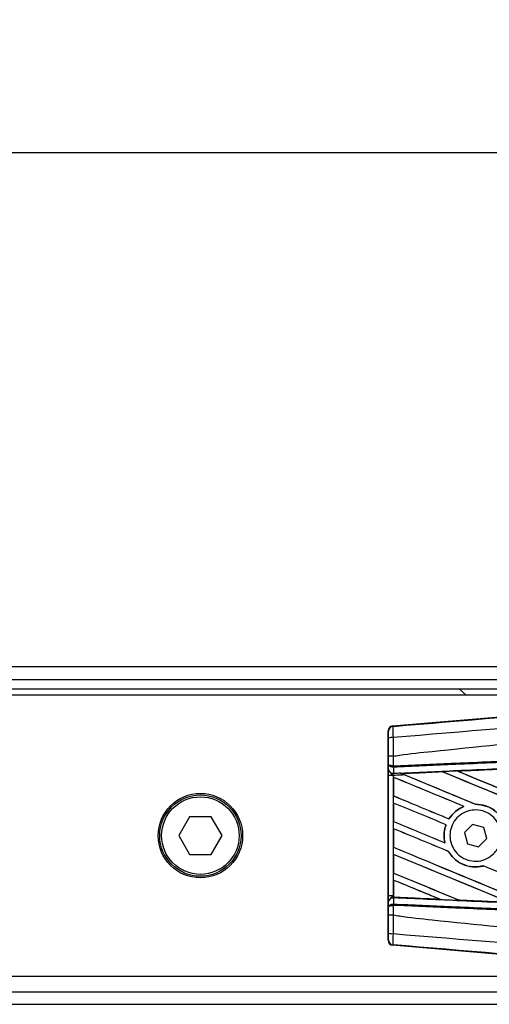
# Model space of a CAD drawing. Header units: millimetres. Extents: x 0 to 420, y 0 to 297.
# Tile 12 of 20: x 181 to 195, y 229 to 258. Entities that reach past the tile are written whole.
import ezdxf

# ---------------------------------------------------------------- set-up
doc = ezdxf.new("R2010")
doc.units = ezdxf.units.MM
doc.layers.add('QUOTE', color=174, linetype='Continuous')
doc.styles.add('SLDTEXTSTYLE3', font='TXT', dxfattribs={"width": 0.75})
doc.dimstyles.new('SLDDIMSTYLE0', dxfattribs={"dimtxt": 3, "dimasz": 3, "dimexe": 0, "dimexo": 0.0625, "dimgap": 0.75, "dimtad": 1, "dimlfac": 5.437476, "dimrnd": 1e-09, "dimzin": 12, "dimdsep": 46, "dimtxsty": 'SLDTEXTSTYLE3', "dimsah": 1, "dimcen": 0.09, "dimadec": 0, "dimazin": 3, "dimtfac": 1, "dimtdec": 3, "dimtofl": 0, "dimtmove": 0, "dimatfit": 3, "dimfxl": 0, "dimfrac": 2, "dimtolj": 1, "dimtzin": 12, "dimarcsym": 0})

# ---------------------------------------------------------------- blocks, each defined once
blk = doc.blocks.new('_D')
at = {"layer": 'QUOTE'}
for p, q in [((61.103, 235.644), (61.103, 255.738)), ((208.23, 235.644), (208.23, 255.738)), ((208.23, 253.738), (61.103, 253.738))]:
    blk.add_line(p, q, dxfattribs=at)
for points in [[(61.103, 253.738), (64.103, 253.238), (64.103, 254.238)], [(208.23, 253.738), (205.23, 254.238), (205.23, 253.238)]]:
    blk.add_solid(points, dxfattribs=at)
at = {"layer": 'QUOTE', "insert": (131.342, 257.605), "char_height": 3, "attachment_point": 1, "style": 'SLDTEXTSTYLE3'}
blk.add_mtext('800', dxfattribs=at)

msp = doc.modelspace()

# ---------------------------------------------------------------- linework, layer by layer
at = {"color": 7, "linetype": 'Continuous', "lineweight": 25}
for p, q in [((208.2301, 238.6096), (61.1031, 238.6096)), ((66.1605, 238.2417), (203.1726, 238.2417)), ((66.4364, 237.9659), (202.8968, 237.9659)), ((193.7728, 237.9659), (193.9772, 237.782)), ((202.5934, 237.782), (174.207, 237.782)), ((191.8139, 236.873), (202.7226, 237.7929)), ((191.8139, 236.873), (191.8283, 236.8598)), ((191.6935, 236.7132), (191.6791, 236.7264)), ((191.6791, 230.5616), (191.6791, 236.7264)), ((191.6956, 235.735), (191.6956, 235.9801)), ((191.8277, 235.9804), (191.8278, 235.9804)), ((191.8278, 235.9804), (191.8278, 235.697)), ((191.6943, 235.585), (191.6956, 235.735)), ((191.837, 235.6578), (191.8277, 235.658)), ((191.8278, 235.697), (191.8337, 235.6969)), ((191.837, 235.6578), (191.8354, 235.4807)), ((191.6937, 231.8731), (191.6937, 235.4149)), ((191.8259, 235.4149), (191.6937, 235.4149)), ((191.8259, 235.4149), (191.8259, 231.8731)), ((191.8434, 235.3583), (191.8434, 234.8119)), ((191.8442, 235.3571), (191.8434, 235.3583)), ((191.8442, 234.8125), (191.8442, 235.3571)), ((192.0331, 235.4894), (192.045, 235.4845)), ((193.2725, 235.524), (192.081, 235.4699)), ((192.0854, 235.4688), (192.081, 235.4699)), ((193.2725, 235.524), (193.2739, 235.5227)), ((193.7283, 235.5432), (193.7237, 235.5444)), ((191.8434, 234.8119), (191.8442, 234.8125)), ((191.8434, 234.6019), (191.8434, 234.0555)), ((191.8442, 234.6007), (191.8434, 234.6019)), ((191.8442, 234.056), (191.8442, 234.6007)), ((193.9097, 234.5034), (193.9129, 234.503)), ((194.255, 234.5673), (194.2532, 234.5689)), ((185.8425, 234.1957), (185.524, 233.644)), ((186.4796, 234.1957), (185.8425, 234.1957)), ((186.7981, 233.644), (186.4796, 234.1957)), ((191.8434, 234.0555), (191.8442, 234.056)), ((193.3839, 233.9643), (193.3857, 233.9645)), ((193.4706, 234.1365), (193.4695, 234.1378)), ((194.1662, 233.9725), (193.9251, 233.733)), ((194.4941, 233.8835), (194.1662, 233.9725)), ((194.581, 233.555), (194.4941, 233.8835)), ((185.524, 233.644), (185.8425, 233.0923)), ((186.4796, 233.0923), (186.7981, 233.644)), ((191.8434, 233.8454), (191.8434, 233.2991)), ((191.8442, 233.8442), (191.8434, 233.8454)), ((191.8442, 233.2996), (191.8442, 233.8442)), ((193.9251, 233.733), (194.012, 233.4045)), ((191.8434, 233.2991), (191.8442, 233.2996)), ((193.3538, 233.4285), (193.3517, 233.4302)), ((194.012, 233.4045), (194.34, 233.3155)), ((194.34, 233.3155), (194.581, 233.555)), ((185.8425, 233.0923), (186.4796, 233.0923)), ((191.8434, 233.089), (191.8434, 232.5426)), ((191.8442, 233.0878), (191.8434, 233.089)), ((191.8442, 232.5432), (191.8442, 233.0878)), ((193.4516, 233.1799), (193.4534, 233.1801)), ((194.4893, 232.7518), (194.4905, 232.7505)), ((191.8434, 232.5426), (191.8442, 232.5432)), ((191.8434, 232.3326), (191.8434, 231.8724)), ((191.8442, 232.3314), (191.8434, 232.3326)), ((191.8442, 231.8302), (191.8442, 232.3314)), ((191.8259, 231.8731), (191.6937, 231.8731)), ((191.8259, 231.8731), (191.8434, 231.8724)), ((191.8434, 231.8724), (191.8434, 231.826)), ((191.6956, 231.553), (191.6943, 231.703)), ((191.6956, 231.308), (191.6956, 231.553)), ((191.837, 231.6302), (191.8277, 231.63)), ((191.8278, 231.5911), (191.8278, 231.3076)), ((191.8337, 231.5911), (191.8278, 231.5911)), ((191.8354, 231.8073), (191.837, 231.6302)), ((191.8432, 231.807), (191.8354, 231.8073)), ((191.8432, 231.8127), (191.8432, 231.807)), ((191.8434, 231.826), (191.8436, 231.8289)), ((191.8442, 231.8302), (191.8436, 231.8289)), ((191.8436, 231.8289), (193.212, 231.7668)), ((193.212, 231.7668), (193.2063, 231.7684)), ((193.7723, 231.7428), (193.774, 231.7414)), ((191.8278, 231.3076), (191.8277, 231.3076)), ((191.6791, 230.5616), (191.6935, 230.5748)), ((191.8283, 230.4282), (191.8139, 230.415)), ((202.7226, 229.4952), (191.8139, 230.415)), ((174.207, 229.5061), (202.5934, 229.5061)), ((66.1605, 229.0463), (203.1726, 229.0463)), ((61.1031, 228.6785), (208.2301, 228.6785))]:
    msp.add_line(p, q, dxfattribs=at)
for radius in [1.2414, 1.1954, 1.1402]:
    msp.add_circle((186.1611, 233.644), radius, dxfattribs=at)
for centre, radius, start, end in [((191.8406, 236.7132), 0.1471, 94.82433, 179.99539), ((191.7972, 236.1888), 0.342, 85.09319, 107.31758), ((192.2349, 235.676), 0.4076, 177.05597, 182.52778), ((192.2442, 235.7123), 0.4109, 182.14324, 187.61854), ((191.8222, 235.6105), 0.1304, 191.25385, 275.81306), ((191.8222, 231.6776), 0.1304, 84.18694, 168.74615), ((192.2349, 231.612), 0.4076, 177.47222, 182.94403), ((192.2442, 231.5757), 0.4109, 172.38146, 177.85676), ((191.7972, 231.0992), 0.342, 252.68242, 274.90681), ((191.8406, 230.5748), 0.1471, 180.00461, 265.17567)]:
    msp.add_arc(centre, radius, start, end, dxfattribs=at)
for centre, major_axis, ratio, start_param, end_param in [((191.8263, 236.7264), (-0.1083, 0.0996), 0.9999298, 5.5398822, 7.0264884), ((207.846, 227.2474), (157.756, -65.3497), 0.0080625, 1.662571, 1.675749), ((207.846, 227.2474), (157.6641, -65.3116), 0.0080625, 1.6626432, 1.6758033), ((207.846, 230.4224), (157.756, -65.3497), 0.0080625, 4.6155889, 4.6162365), ((207.846, 233.416), (157.6649, 6.8859), 0.0174384, 1.6625911, 1.6701642), ((207.846, 230.4224), (157.6641, -65.3116), 0.0080625, 4.6155994, 4.6294087), ((207.846, 230.4224), (157.756, -65.3497), 0.0080625, 4.6162365, 4.6294706), ((207.846, 228.0038), (157.756, -65.3497), 0.0080625, 1.6019097, 1.6666749), ((207.846, 228.0038), (157.6641, -65.3116), 0.0080625, 1.6019696, 1.6666926), ((207.846, 231.1788), (157.756, -65.3497), 0.0080625, 4.6260612, 4.6913082), ((207.846, 233.416), (157.6649, 6.8859), 0.0174384, 1.6520889, 1.6596971), ((207.846, 231.1788), (157.6641, -65.3116), 0.0080625, 4.6260664, 4.6912803), ((207.846, 229.6659), (157.756, -65.3497), 0.0080625, 4.614116, 4.6244786), ((207.846, 229.6659), (157.6641, -65.3116), 0.0080625, 4.6140616, 4.6244184), ((207.846, 226.4909), (157.756, -65.3497), 0.0080625, 1.6659268, 1.675749), ((207.846, 226.4909), (157.6641, -65.3116), 0.0080625, 1.6659917, 1.6758033), ((207.846, 228.9095), (157.756, -65.3497), 0.0080625, 4.614116, 4.6237352), ((207.846, 228.9095), (157.6641, -65.3116), 0.0080625, 4.6140616, 4.6236682), ((207.846, 225.7345), (157.756, -65.3497), 0.0080625, 1.6654961, 1.675749), ((207.846, 225.7345), (157.6641, -65.3116), 0.0080625, 1.665561, 1.6758033), ((207.846, 228.1531), (157.756, -65.3497), 0.0080625, 4.614116, 4.6394359), ((207.846, 228.1531), (157.6641, -65.3116), 0.0080625, 4.6140616, 4.6393619), ((207.846, 224.9781), (157.756, -65.3497), 0.0080625, 1.6539356, 1.675749), ((207.846, 224.9781), (157.6641, -65.3116), 0.0080625, 1.6540446, 1.6758033), ((207.846, 225.7345), (157.756, -65.3497), 0.0080625, 1.6408998, 1.6589038), ((207.846, 225.7345), (157.6641, -65.3116), 0.0080625, 1.6409924, 1.6589459), ((207.846, 227.3966), (157.756, -65.3497), 0.0080625, 4.614116, 4.6264399), ((207.846, 227.3966), (157.6641, -65.3116), 0.0080625, 4.6140616, 4.6263463), ((207.846, 224.2216), (157.756, -65.3497), 0.0080625, 1.6669927, 1.675749), ((207.846, 224.2216), (157.6641, -65.3116), 0.0080625, 1.6671231, 1.6758033), ((207.846, 233.872), (157.6649, -6.8859), 0.0174384, 4.6114834, 4.6201637), ((207.846, 233.872), (157.6649, -6.8859), 0.0174384, 4.6237681, 4.6332421), ((191.8263, 230.5616), (-0.1083, -0.0996), 0.9999298, 5.5398822, 7.0264884)]:
    msp.add_ellipse(centre, major_axis=major_axis, ratio=ratio, start_param=start_param, end_param=end_param, dxfattribs=at)
for points, knots in [([(191.8283, 236.8598), (193.8969, 237.0326), (197.0483, 237.2958), (201.2947, 237.652), (204.5545, 237.9259), (206.7289, 238.1092), (207.8158, 238.2007)], [0, 0, 0, 0, 0.3890527, 0.5926729, 0.7963808, 1, 1, 1, 1]), ([(207.8433, 237.873), (207.8433, 237.873), (206.7539, 237.7817), (204.5748, 237.5973), (201.3075, 237.323), (197.0538, 236.9661), (193.8974, 236.7025), (191.8265, 236.5296)], [0, 0, 0, 0, 0.0000007, 0.2037107, 0.4074721, 0.6112331, 1, 1, 1, 1]), ([(191.8278, 235.9804), (191.8896, 235.9903), (192.2709, 236.0515), (193.9437, 236.2218), (197.3808, 236.5767), (202.3397, 237.0438), (206.0098, 237.3832), (207.846, 237.5531)], [0, 0, 0, 0, 0.0117013, 0.0722088, 0.3141935, 0.6568871, 1, 1, 1, 1]), ([(191.8283, 236.8598), (191.827, 236.8553), (191.8244, 236.8463), (191.8227, 236.7818), (191.8229, 236.688), (191.8246, 236.5974), (191.8261, 236.5433), (191.8265, 236.5296)], [0, 0, 0, 0, 0.2310896, 0.4626691, 0.6930315, 0.9222733, 1, 1, 1, 1]), ([(191.6954, 236.5153), (191.6954, 236.5236), (191.6954, 236.5561), (191.6952, 236.6105), (191.6947, 236.6668), (191.6942, 236.7054), (191.6937, 236.7106), (191.6935, 236.7132)], [0, 0, 0, 0, 0.077747, 0.3068364, 0.5369565, 0.7685092, 1, 1, 1, 1]), ([(191.6956, 235.9801), (191.6956, 236.0271), (191.6956, 236.2059), (191.6955, 236.3841), (191.6954, 236.5153)], [0, 0, 0, 0, 0.2634259, 1, 1, 1, 1]), ([(191.8265, 236.5296), (191.8268, 236.395), (191.8273, 236.2121), (191.8276, 236.0288), (191.8277, 235.9804)], [0, 0, 0, 0, 0.73611582, 1, 1, 1, 1]), ([(191.8337, 235.6969), (192.4018, 235.7217), (193.6593, 235.7766), (195.6093, 235.8616), (197.6832, 235.952), (199.2403, 236.0199), (200.7975, 236.0878), (202.3546, 236.1557), (204.8767, 236.2657), (206.7072, 236.3455), (207.845, 236.3951)], [0, 0, 0, 0, 0.1067875, 0.2363437, 0.3660006, 0.49568, 0.5280684, 0.6576246, 0.7871807, 1, 1, 1, 1]), ([(207.8467, 236.3561), (206.709, 236.3065), (204.8787, 236.2267), (202.3569, 236.1167), (200.7999, 236.0488), (199.2429, 235.9809), (197.6859, 235.9129), (195.6122, 235.8225), (193.6624, 235.7375), (192.4051, 235.6826), (191.837, 235.6578)], [0, 0, 0, 0, 0.2128192, 0.3423754, 0.4719315, 0.5043199, 0.6339993, 0.7636563, 0.8932125, 1, 1, 1, 1]), ([(192.045, 235.4845), (192.6402, 235.5115), (194.0454, 235.5753), (195.8585, 235.657), (197.8885, 235.7482), (199.9201, 235.8389), (202.36, 235.9473), (204.8013, 236.0551), (206.6329, 236.1354), (207.6505, 236.1799), (207.854, 236.1887)], [0, 0, 0, 0, 0.1133009, 0.26751, 0.3446127, 0.4988218, 0.6530308, 0.8072398, 0.9614489, 1, 1, 1, 1]), ([(191.8277, 235.9804), (191.8114, 235.9804), (191.7789, 235.9804), (191.7376, 235.9803), (191.7081, 235.9802), (191.6967, 235.9801), (191.6958, 235.9801), (191.6956, 235.9801)], [0, 0, 0, 0, 0.23106275, 0.46212549, 0.69318856, 0.92839331, 1, 1, 1, 1]), ([(191.8277, 235.658), (191.8122, 235.6597), (191.7813, 235.6631), (191.7418, 235.6774), (191.7118, 235.6973), (191.6981, 235.7175), (191.6957, 235.7304), (191.6956, 235.7348), (191.6956, 235.735)], [0, 0, 0, 0, 0.2164201, 0.4299321, 0.6491465, 0.8823001, 0.9946844, 1, 1, 1, 1]), ([(191.8278, 235.697), (191.8123, 235.6978), (191.7814, 235.6994), (191.7419, 235.7065), (191.7118, 235.7163), (191.6981, 235.7263), (191.6957, 235.7327), (191.6956, 235.7349), (191.6956, 235.735)], [0, 0, 0, 0, 0.2164201, 0.4299321, 0.6491465, 0.8823001, 0.9946844, 1, 1, 1, 1]), ([(191.6937, 235.4149), (191.6937, 235.4463), (191.6938, 235.5046), (191.6941, 235.559), (191.6943, 235.5816), (191.6943, 235.585)], [0, 0, 0, 0, 0.4977123, 0.9237782, 1, 1, 1, 1]), ([(191.7502, 235.4867), (191.7643, 235.4712), (191.7876, 235.4457), (191.8147, 235.4238), (191.8256, 235.4151), (191.8259, 235.4149)], [0, 0, 0, 0, 0.5998185, 0.9900583, 1, 1, 1, 1]), ([(191.8354, 235.4807), (191.8351, 235.4794), (191.833, 235.4707), (191.8294, 235.4514), (191.8269, 235.429), (191.826, 235.4168), (191.8259, 235.4149)], [0, 0, 0, 0, 0.0771068, 0.5053181, 0.9215233, 1, 1, 1, 1]), ([(192.1763, 235.4302), (192.0797, 235.426), (191.9629, 235.4209), (191.8461, 235.4158), (191.8259, 235.4149)], [0, 0, 0, 0, 0.8265638, 1, 1, 1, 1]), ([(191.8354, 235.4807), (191.8506, 235.4814), (191.9165, 235.4843), (191.9824, 235.4872), (192.0331, 235.4894)], [0, 0, 0, 0, 0.231001, 1, 1, 1, 1]), ([(192.0331, 235.4894), (192.0644, 235.4764), (192.1119, 235.4569), (192.1599, 235.437), (192.1763, 235.4302)], [0, 0, 0, 0, 0.66087316, 1, 1, 1, 1]), ([(192.0746, 235.4724), (192.0696, 235.4744), (192.0607, 235.478), (192.0498, 235.4825), (192.045, 235.4845)], [0, 0, 0, 0, 0.5670555, 1, 1, 1, 1]), ([(192.0746, 235.4724), (192.217, 235.4788), (192.6147, 235.4966), (193.0127, 235.5144), (193.2682, 235.5259)], [0, 0, 0, 0, 0.3579755, 1, 1, 1, 1]), ([(192.081, 235.4699), (192.0805, 235.4701), (192.0796, 235.4704), (192.0762, 235.4717), (192.0746, 235.4724)], [0, 0, 0, 0, 0.5174533, 1, 1, 1, 1]), ([(193.7192, 235.5461), (193.6918, 235.5449), (193.5545, 235.5387), (193.4042, 235.532), (193.2813, 235.5265), (193.2682, 235.5259)], [0, 0, 0, 0, 0.1825482, 0.9127414, 1, 1, 1, 1]), ([(193.2682, 235.5259), (193.2696, 235.5253), (193.2719, 235.5243), (193.2724, 235.5241), (193.2725, 235.524)], [0, 0, 0, 0, 0.57698731, 1, 1, 1, 1]), ([(193.7192, 235.5461), (193.8989, 235.5542), (194.2987, 235.5721), (194.6988, 235.59), (194.9191, 235.5999)], [0, 0, 0, 0, 0.44921287, 1, 1, 1, 1]), ([(193.7237, 235.5444), (193.7232, 235.5446), (193.7225, 235.5448), (193.7201, 235.5458), (193.7192, 235.5461)], [0, 0, 0, 0, 0.615701, 1, 1, 1, 1]), ([(194.922, 235.5986), (194.5596, 235.5822), (194.1601, 235.5641), (193.7608, 235.5461), (193.7237, 235.5444)], [0, 0, 0, 0, 0.9070225, 1, 1, 1, 1]), ([(193.9097, 234.5034), (193.8228, 234.4605), (193.6472, 234.3738), (193.5292, 234.217), (193.4695, 234.1378)], [0, 0, 0, 0, 0.4947316, 1, 1, 1, 1]), ([(193.4706, 234.1365), (193.5338, 234.2197), (193.653, 234.3768), (193.8298, 234.4626), (193.9129, 234.503)], [0, 0, 0, 0, 0.52954166, 1, 1, 1, 1]), ([(194.9055, 234.2982), (194.8777, 234.3239), (194.7739, 234.4198), (194.5558, 234.5396), (194.3528, 234.5593), (194.2532, 234.5689)], [0, 0, 0, 0, 0.1573825, 0.5868292, 1, 1, 1, 1]), ([(194.255, 234.5673), (194.3583, 234.5567), (194.5655, 234.5355), (194.7801, 234.4128), (194.8796, 234.3203), (194.9031, 234.2983)], [0, 0, 0, 0, 0.431457, 0.865462, 1, 1, 1, 1]), ([(194.7914, 233.1144), (194.7258, 233.0598), (194.5945, 232.9505), (194.343, 232.8811), (194.0857, 232.8936), (193.8459, 232.9924), (193.6528, 233.1649), (193.528, 233.3915), (193.4854, 233.646), (193.5292, 233.8996), (193.6541, 234.1244), (193.8462, 234.2956), (194.0847, 234.394), (194.3429, 234.4078), (194.5914, 234.3351), (194.8018, 234.1838), (194.9497, 233.9717), (195.0191, 233.7227), (195.0015, 233.4664), (194.9156, 233.257), (194.8258, 233.1539), (194.7914, 233.1144)], [0, 0, 0, 0, 0.053804, 0.1076031, 0.1615183, 0.2155014, 0.269422, 0.323168, 0.3767051, 0.4301008, 0.4834934, 0.5370217, 0.5907565, 0.6446694, 0.6986525, 0.7525749, 0.8063418, 0.8599294, 0.9133852, 0.9668046, 1, 1, 1, 1]), ([(193.3839, 233.9643), (193.37, 233.9206), (193.3249, 233.7785), (193.3186, 233.5927), (193.3455, 233.4609), (193.3517, 233.4302)], [0, 0, 0, 0, 0.25398407, 0.82643216, 1, 1, 1, 1]), ([(193.3538, 233.4285), (193.3384, 233.5304), (193.3109, 233.712), (193.3629, 233.8875), (193.3857, 233.9645)], [0, 0, 0, 0, 0.5610233, 1, 1, 1, 1]), ([(193.4516, 233.1799), (193.5006, 233.1094), (193.6089, 232.9534), (193.8594, 232.788), (194.1635, 232.7053), (194.3804, 232.7217), (194.4857, 232.7492), (194.4905, 232.7505)], [0, 0, 0, 0, 0.2124905, 0.4699569, 0.7284596, 0.9876644, 1, 1, 1, 1]), ([(194.4893, 232.7518), (194.3863, 232.7349), (194.1799, 232.7011), (193.8725, 232.7848), (193.6163, 232.9475), (193.5048, 233.1067), (193.4534, 233.1801)], [0, 0, 0, 0, 0.2586156, 0.5182547, 0.7778659, 1, 1, 1, 1]), ([(191.6943, 231.703), (191.6941, 231.7276), (191.6938, 231.7735), (191.6937, 231.8371), (191.6937, 231.8686), (191.6937, 231.8731)], [0, 0, 0, 0, 0.4975078, 0.9271867, 1, 1, 1, 1]), ([(191.8259, 231.8731), (191.8256, 231.8729), (191.8147, 231.8642), (191.7876, 231.8423), (191.7643, 231.8168), (191.7502, 231.8014)], [0, 0, 0, 0, 0.0099417, 0.4001815, 1, 1, 1, 1]), ([(191.8259, 231.8731), (191.826, 231.8714), (191.8269, 231.8591), (191.8296, 231.8344), (191.8334, 231.8168), (191.8354, 231.8073)], [0, 0, 0, 0, 0.0718682, 0.4987863, 1, 1, 1, 1]), ([(191.8434, 231.8724), (191.8434, 231.8603), (191.8434, 231.8379), (191.8433, 231.8169), (191.8432, 231.8083), (191.8432, 231.807)], [0, 0, 0, 0, 0.49797232, 0.9247743, 1, 1, 1, 1]), ([(191.6956, 231.553), (191.6956, 231.5532), (191.6957, 231.5576), (191.6981, 231.5706), (191.7118, 231.5908), (191.7418, 231.6106), (191.7813, 231.625), (191.8122, 231.6283), (191.8277, 231.63)], [0, 0, 0, 0, 0.0053156, 0.1176999, 0.3508535, 0.5700679, 0.7835799, 1, 1, 1, 1]), ([(191.6956, 231.553), (191.6956, 231.5531), (191.6957, 231.5553), (191.6981, 231.5617), (191.7118, 231.5717), (191.7419, 231.5815), (191.7814, 231.5886), (191.8123, 231.5902), (191.8278, 231.5911)], [0, 0, 0, 0, 0.0053156, 0.1176999, 0.3508535, 0.5700679, 0.7835799, 1, 1, 1, 1]), ([(207.845, 230.8929), (206.7072, 230.9425), (204.8767, 231.0223), (202.3546, 231.1323), (200.7975, 231.2002), (199.2403, 231.2681), (197.6832, 231.336), (195.6093, 231.4264), (193.6593, 231.5115), (192.4018, 231.5663), (191.8337, 231.5911)], [0, 0, 0, 0, 0.2128192, 0.3423754, 0.4719316, 0.50432, 0.6339994, 0.7636564, 0.8932125, 1, 1, 1, 1]), ([(191.837, 231.6302), (192.4051, 231.6054), (193.6624, 231.5506), (195.6122, 231.4655), (197.6859, 231.3751), (199.2429, 231.3072), (200.7999, 231.2393), (202.3569, 231.1714), (204.8787, 231.0614), (206.709, 230.9815), (207.8467, 230.9319)], [0, 0, 0, 0, 0.1067875, 0.2363437, 0.3660007, 0.4956801, 0.5280685, 0.6576247, 0.7871808, 1, 1, 1, 1]), ([(191.8432, 231.8127), (191.8433, 231.8166), (191.8433, 231.8221), (191.8434, 231.8251), (191.8434, 231.826)], [0, 0, 0, 0, 0.70818075, 1, 1, 1, 1]), ([(207.854, 231.0993), (207.6505, 231.1082), (206.6329, 231.1526), (204.8013, 231.233), (202.36, 231.3407), (199.9201, 231.4491), (197.8885, 231.5399), (195.8585, 231.631), (193.978, 231.7158), (192.5056, 231.7827), (191.8432, 231.8127)], [0, 0, 0, 0, 0.0380636, 0.1903223, 0.342581, 0.4948397, 0.6470984, 0.723226, 0.8754847, 1, 1, 1, 1]), ([(193.2183, 231.7644), (193.0448, 231.7721), (192.6735, 231.7888), (192.2153, 231.8093), (191.9305, 231.8221), (191.8434, 231.826)], [0, 0, 0, 0, 0.3784171, 0.8098591, 1, 1, 1, 1]), ([(193.212, 231.7668), (193.2126, 231.7666), (193.2137, 231.7662), (193.2169, 231.7649), (193.2183, 231.7644)], [0, 0, 0, 0, 0.5548092, 1, 1, 1, 1]), ([(193.2183, 231.7644), (193.2457, 231.7631), (193.3829, 231.757), (193.5698, 231.7486), (193.7292, 231.7415), (193.7787, 231.7392)], [0, 0, 0, 0, 0.1469211, 0.7346058, 1, 1, 1, 1]), ([(193.7787, 231.7392), (193.7773, 231.7399), (193.7748, 231.741), (193.7742, 231.7412), (193.774, 231.7414)], [0, 0, 0, 0, 0.5692261, 1, 1, 1, 1]), ([(193.774, 231.7414), (193.7943, 231.7404), (194.2917, 231.7179), (194.7893, 231.6955), (195.2665, 231.6739)], [0, 0, 0, 0, 0.040966, 1, 1, 1, 1]), ([(195.2704, 231.6724), (195.1182, 231.6793), (194.801, 231.6935), (194.3119, 231.7154), (193.9669, 231.7308), (193.7868, 231.7389), (193.7787, 231.7392)], [0, 0, 0, 0, 0.30606792, 0.63761228, 0.98382871, 1, 1, 1, 1]), ([(191.6954, 230.7727), (191.6955, 230.904), (191.6956, 231.0822), (191.6956, 231.2609), (191.6956, 231.308)], [0, 0, 0, 0, 0.7365741, 1, 1, 1, 1]), ([(191.6956, 231.308), (191.6958, 231.308), (191.6967, 231.3079), (191.7081, 231.3078), (191.7376, 231.3077), (191.7789, 231.3077), (191.8114, 231.3076), (191.8277, 231.3076)], [0, 0, 0, 0, 0.0716067, 0.3068114, 0.5378745, 0.7689372, 1, 1, 1, 1]), ([(191.8277, 231.3076), (191.8276, 231.2592), (191.8273, 231.0759), (191.8268, 230.893), (191.8265, 230.7585)], [0, 0, 0, 0, 0.26388418, 1, 1, 1, 1]), ([(191.8278, 231.3076), (191.8896, 231.2977), (192.2709, 231.2365), (193.9437, 231.0662), (197.3808, 230.7113), (202.3397, 230.2442), (206.0098, 229.9048), (207.846, 229.735)], [0, 0, 0, 0, 0.0117013, 0.0722088, 0.3141935, 0.6568871, 1, 1, 1, 1]), ([(191.6935, 230.5748), (191.6936, 230.5752), (191.6939, 230.5767), (191.6944, 230.5943), (191.6949, 230.6382), (191.6953, 230.6998), (191.6954, 230.7484), (191.6954, 230.7727)], [0, 0, 0, 0, 0.08210774, 0.31165455, 0.54070711, 0.77036972, 1, 1, 1, 1]), ([(191.8265, 230.7585), (191.8254, 230.718), (191.8233, 230.6372), (191.8225, 230.5345), (191.8236, 230.4612), (191.8259, 230.4316), (191.8278, 230.4289), (191.8283, 230.4282)], [0, 0, 0, 0, 0.2296881, 0.4595969, 0.6887793, 0.9180889, 1, 1, 1, 1]), ([(191.8265, 230.7585), (193.8975, 230.5892), (197.0539, 230.3312), (201.3072, 229.9473), (204.5759, 229.7585), (206.7516, 229.3601), (207.8433, 229.4151), (207.8433, 229.4151)], [0, 0, 0, 0, 0.3887669, 0.5925279, 0.7962893, 0.9999993, 1, 1, 1, 1]), ([(207.8159, 229.0873), (206.7289, 229.1789), (204.555, 229.3621), (201.2952, 229.636), (197.0488, 229.9922), (193.8969, 230.2554), (191.8283, 230.4282)], [0, 0, 0, 0, 0.2036202, 0.4072406, 0.6109477, 1, 1, 1, 1])]:
    msp.add_open_spline(points, degree=3, knots=knots, dxfattribs=at)

# ---------------------------------------------------------------- dimensions: what is measured, and where the dimension line sits
at = {"layer": 'QUOTE'}
dim = msp.add_linear_dim(base=(61.1031, 253.7376), p1=(208.2301, 233.644), p2=(61.1031, 233.644), dimstyle='SLDDIMSTYLE0', dxfattribs=at)
dim.commit()
dim.dimension.update_dxf_attribs({"geometry": '_D', "text_midpoint": (134.6666, 253.7376), "dimtype": 160})

doc.saveas('drawing.dxf')
